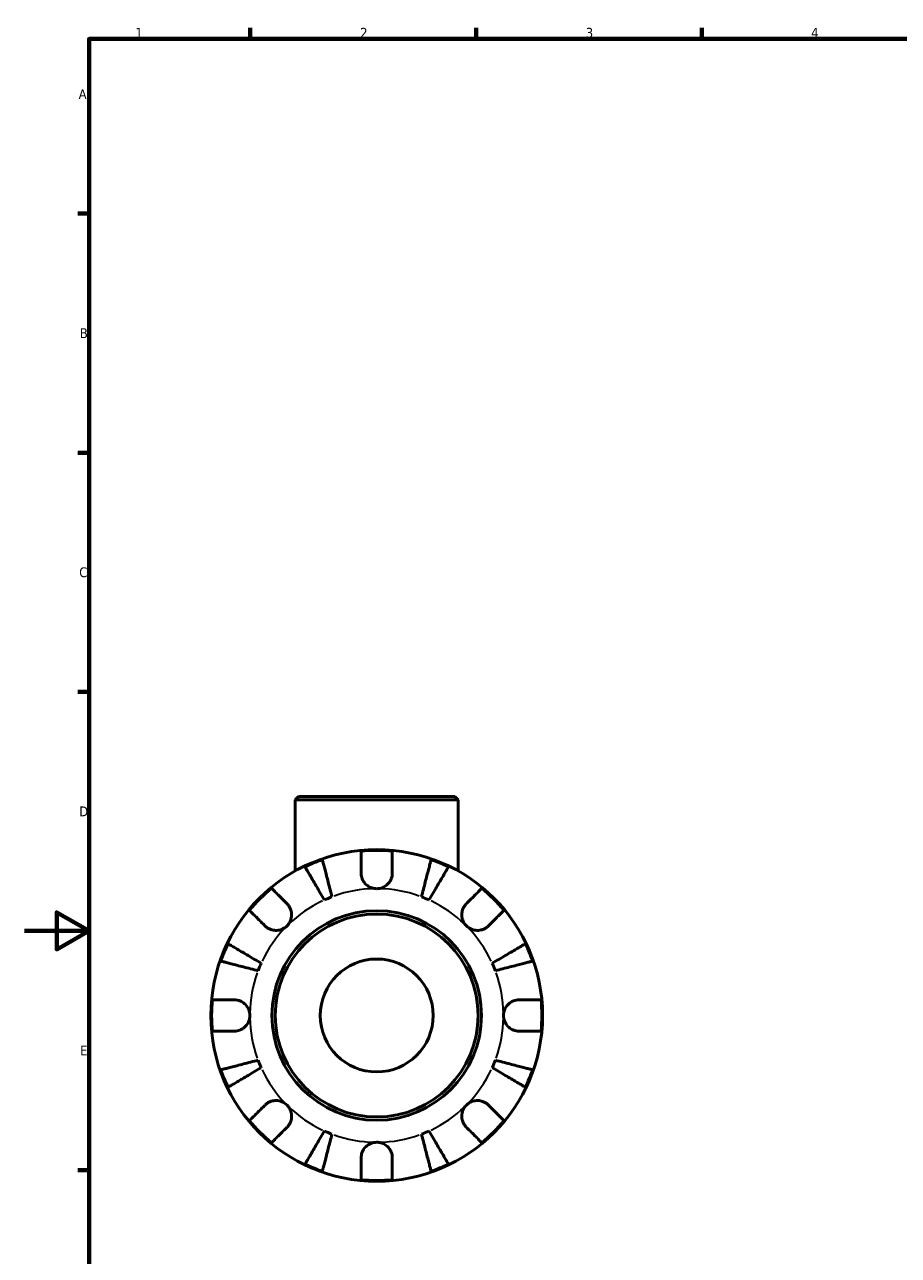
# Model space of a CAD drawing. Header units: millimetres. Extents: x 0 to 902, y -219 to 623.
# Tile 2 of 4: x 0 to 271, y 196 to 578. Entities that reach past the tile are written whole.
import ezdxf

# ---------------------------------------------------------------- set-up
doc = ezdxf.new("R2010")
doc.units = ezdxf.units.MM
for name, color, linetype, lineweight in [('Border (ANSI)', 7, 'Continuous', 70), ('Visible (ANSI)', 7, 'Continuous', 50), ('Visible Narrow (ANSI)', 7, 'Continuous', 35)]:
    doc.layers.add(name, color=color, linetype=linetype, lineweight=lineweight)
doc.styles.add('Note Text (ANSI)', font='tahoma.ttf')

# ---------------------------------------------------------------- blocks, each defined once
blk = doc.blocks.new('Borders Default Border')
at = {"layer": 'Border (ANSI)'}
for p, q in [((70.08, 574), (70.08, 577.45)), ((140.17, 574), (140.17, 577.45)), ((210.25, 574), (210.25, 577.45)), ((20, 519.75), (16.55, 519.75)), ((20, 445.5), (16.55, 445.5)), ((20, 371.25), (16.55, 371.25)), ((20, 222.75), (16.55, 222.75))]:
    blk.add_line(p, q, dxfattribs=at)
at = {"layer": 'Border (ANSI)', "flags": 128}
for points in [[(20, 20), (20, 574), (821, 574), (821, 20), (20, 20)], [(0, 297), (20, 297), (10, 302.77), (10, 291.23), (20, 297)]]:
    blk.add_lwpolyline(points, dxfattribs=at)
at = {"layer": 'Border (ANSI)', "char_height": 3.05, "attachment_point": 7, "style": 'Note Text (ANSI)'}
for s, insert in [('1', (34.35, 574.4)), ('2', (104.2, 574.4)), ('3', (174.26, 574.34)), ('4', (244.23, 574.4)), ('A', (16.78, 555.35)), ('B', (17.15, 481.1)), ('C', (16.95, 406.8)), ('D', (16.96, 332.6)), ('E', (17.21, 258.35))]:
    blk.add_mtext(s, dxfattribs=dict(at, insert=insert))

msp = doc.modelspace()

# ---------------------------------------------------------------- linework, layer by layer
at = {"layer": 'Visible (ANSI)'}
for p, q in [((85.042, 338.741), (84.012, 337.711)), ((134.65, 337.711), (84.012, 337.711)), ((84.012, 315.641), (84.012, 337.711)), ((85.042, 338.741), (133.62, 338.741)), ((133.62, 338.741), (134.65, 337.711)), ((134.65, 315.641), (134.65, 337.711)), ((84.107, 315.641), (84.012, 315.641)), ((84.046, 315.607), (84.012, 315.641)), ((134.65, 315.641), (134.555, 315.641)), ((134.615, 315.607), (134.65, 315.641))]:
    msp.add_line(p, q, dxfattribs=at)
for radius in [51.5, 32.53, 31.5, 17.528]:
    msp.add_circle((109.331, 270.741), radius, dxfattribs=at)
for radius, start, end in [(51.255, 84.57027, 95.42973), (51.255, 109.23324, 115.76676), (51.255, 64.23324, 70.76676), (51.255, 129.57027, 140.42973), (51.255, 39.57027, 50.42973), (39.375, 110.66622, 114.33378), (39.375, 65.66622, 69.33378), (51.255, 154.23324, 160.76676), (51.255, 19.23324, 25.76676), (39.375, 155.66622, 159.33378), (39.375, 20.66622, 24.33378), (51.255, 174.57027, 185.42973), (51.255, 354.57027, 5.42973), (39.375, 200.66622, 204.33378), (39.375, 335.66622, 339.33378), (51.255, 199.23324, 205.76676), (51.255, 334.23324, 340.76676), (51.255, 219.57027, 230.42973), (51.255, 309.57027, 320.42973), (39.375, 245.66622, 249.33378), (39.375, 290.66622, 294.33378), (51.255, 244.23324, 250.76676), (51.255, 289.23324, 295.76676), (51.255, 264.57027, 275.42973)]:
    msp.add_arc((109.331, 270.741), radius, start, end, dxfattribs=at)
for points, knots in [([(104.481, 314.966), (104.481, 315.516), (104.481, 316.076), (104.481, 317.288), (104.481, 317.922), (104.481, 318.984), (104.481, 319.511), (104.481, 320.42), (104.481, 320.802), (104.481, 321.368), (104.481, 321.607), (104.481, 321.766)], [5.9143146, 5.9143146, 5.9143146, 5.9143146, 6.0897305, 6.0897305, 6.3151304, 6.3151304, 6.5397196, 6.5397196, 6.7643088, 6.7643088, 6.9824261, 6.9824261, 6.9824261, 6.9824261]), ([(114.181, 321.766), (114.181, 321.607), (114.181, 321.368), (114.181, 320.802), (114.181, 320.42), (114.181, 319.511), (114.181, 318.984), (114.181, 317.922), (114.181, 317.288), (114.181, 316.076), (114.181, 315.516), (114.181, 314.966)], [0.2300371, 0.2300371, 0.2300371, 0.2300371, 0.4481544, 0.4481544, 0.6727436, 0.6727436, 0.8973328, 0.8973328, 1.1227327, 1.1227327, 1.2981486, 1.2981486, 1.2981486, 1.2981486]), ([(92.447, 319.136), (92.486, 318.981), (92.546, 318.75), (92.688, 318.202), (92.784, 317.832), (93.011, 316.953), (93.143, 316.443), (93.409, 315.416), (93.567, 314.803), (93.908, 313.484), (94.091, 312.778), (94.439, 311.433), (94.636, 310.669), (95.04, 309.109), (95.246, 308.312), (95.434, 307.583)], [0.2300349, 0.2300349, 0.2300349, 0.2300349, 0.4483378, 0.4483378, 0.6728957, 0.6728957, 0.8974535, 0.8974535, 1.1226267, 1.1226267, 1.3478, 1.3478, 1.5738057, 1.5738057, 1.7998115, 1.7998115, 1.7998115, 1.7998115]), ([(123.227, 307.583), (123.416, 308.312), (123.622, 309.109), (124.025, 310.669), (124.223, 311.433), (124.571, 312.778), (124.753, 313.484), (125.094, 314.803), (125.253, 315.416), (125.519, 316.443), (125.65, 316.953), (125.878, 317.832), (125.973, 318.202), (126.115, 318.75), (126.175, 318.981), (126.215, 319.136)], [5.4054322, 5.4054322, 5.4054322, 5.4054322, 5.6314379, 5.6314379, 5.8574437, 5.8574437, 6.0826169, 6.0826169, 6.3077901, 6.3077901, 6.5323479, 6.5323479, 6.7569058, 6.7569058, 6.9752088, 6.9752088, 6.9752088, 6.9752088]), ([(93.106, 306.618), (92.724, 307.267), (92.306, 307.976), (91.488, 309.365), (91.088, 310.045), (90.382, 311.242), (90.012, 311.871), (89.321, 313.044), (89, 313.589), (88.461, 314.504), (88.194, 314.957), (87.733, 315.74), (87.539, 316.069), (87.252, 316.557), (87.131, 316.763), (87.05, 316.9)], [5.4054322, 5.4054322, 5.4054322, 5.4054322, 5.6314379, 5.6314379, 5.8574437, 5.8574437, 6.0826169, 6.0826169, 6.3077901, 6.3077901, 6.5323479, 6.5323479, 6.7569058, 6.7569058, 6.9752088, 6.9752088, 6.9752088, 6.9752088]), ([(109.331, 310.116), (108.845, 310.116), (108.363, 310.189), (107.378, 310.493), (106.888, 310.741), (106.05, 311.36), (105.699, 311.714), (105.158, 312.457), (104.957, 312.829), (104.713, 313.462), (104.64, 313.709), (104.539, 314.182), (104.508, 314.407), (104.485, 314.743), (104.481, 314.855), (104.481, 314.966)], [0, 0, 0, 0, 0.14558971, 0.14558971, 0.30930841, 0.30930841, 0.45830506, 0.45830506, 0.58735107, 0.58735107, 0.66775406, 0.66775406, 0.73999155, 0.73999155, 0.77632248, 0.77632248, 0.77632248, 0.77632248]), ([(114.181, 314.966), (114.181, 314.762), (114.168, 314.556), (114.112, 314.123), (114.067, 313.898), (113.926, 313.388), (113.82, 313.107), (113.443, 312.335), (113.112, 311.877), (112.27, 311.061), (111.759, 310.724), (110.607, 310.244), (109.973, 310.116), (109.331, 310.116)], [-0.78516465, -0.78516465, -0.78516465, -0.78516465, -0.71674204, -0.71674204, -0.64259311, -0.64259311, -0.54817339, -0.54817339, -0.37584493, -0.37584493, -0.19265918, -0.19265918, 0, 0, 0, 0]), ([(131.612, 316.9), (131.531, 316.763), (131.409, 316.557), (131.122, 316.069), (130.928, 315.74), (130.467, 314.957), (130.2, 314.504), (129.662, 313.589), (129.341, 313.044), (128.649, 311.871), (128.279, 311.242), (127.574, 310.045), (127.173, 309.365), (126.355, 307.976), (125.938, 307.267), (125.555, 306.618)], [0.2300349, 0.2300349, 0.2300349, 0.2300349, 0.4483378, 0.4483378, 0.6728957, 0.6728957, 0.8974535, 0.8974535, 1.1226267, 1.1226267, 1.3478, 1.3478, 1.5738057, 1.5738057, 1.7998115, 1.7998115, 1.7998115, 1.7998115]), ([(76.68, 310.251), (76.793, 310.138), (76.962, 309.969), (77.362, 309.569), (77.632, 309.299), (78.275, 308.656), (78.647, 308.284), (79.398, 307.532), (79.846, 307.085), (80.704, 306.227), (81.1, 305.831), (81.488, 305.443)], [0.2300371, 0.2300371, 0.2300371, 0.2300371, 0.4481544, 0.4481544, 0.6727436, 0.6727436, 0.8973328, 0.8973328, 1.1227327, 1.1227327, 1.2981486, 1.2981486, 1.2981486, 1.2981486]), ([(137.173, 305.443), (137.562, 305.831), (137.958, 306.227), (138.815, 307.085), (139.263, 307.532), (140.014, 308.284), (140.387, 308.656), (141.029, 309.299), (141.299, 309.569), (141.699, 309.969), (141.869, 310.138), (141.981, 310.251)], [5.9143146, 5.9143146, 5.9143146, 5.9143146, 6.0897305, 6.0897305, 6.3151304, 6.3151304, 6.5397196, 6.5397196, 6.7643088, 6.7643088, 6.9824261, 6.9824261, 6.9824261, 6.9824261]), ([(74.629, 298.584), (74.241, 298.972), (73.845, 299.368), (72.987, 300.226), (72.54, 300.674), (71.788, 301.425), (71.416, 301.797), (70.773, 302.44), (70.503, 302.71), (70.103, 303.11), (69.934, 303.279), (69.821, 303.392)], [5.9143146, 5.9143146, 5.9143146, 5.9143146, 6.0897305, 6.0897305, 6.3151304, 6.3151304, 6.5397196, 6.5397196, 6.7643088, 6.7643088, 6.9824261, 6.9824261, 6.9824261, 6.9824261]), ([(81.488, 305.443), (81.57, 305.361), (81.65, 305.275), (81.929, 304.952), (82.112, 304.696), (82.44, 304.121), (82.581, 303.802), (82.838, 302.981), (82.915, 302.473), (82.901, 301.345), (82.778, 300.738), (82.301, 299.576), (81.942, 299.037), (81.488, 298.584)], [-0.78090098, -0.78090098, -0.78090098, -0.78090098, -0.74249641, -0.74249641, -0.64168011, -0.64168011, -0.53308797, -0.53308797, -0.37727943, -0.37727943, -0.19250343, -0.19250343, 0, 0, 0, 0]), ([(137.173, 298.584), (136.905, 298.852), (136.669, 299.15), (136.258, 299.819), (136.09, 300.189), (135.813, 301.082), (135.741, 301.608), (135.767, 302.638), (135.857, 303.131), (136.131, 303.921), (136.275, 304.228), (136.613, 304.79), (136.803, 305.044), (137.065, 305.332), (137.118, 305.388), (137.173, 305.443)], [0, 0, 0, 0, 0.11375655, 0.11375655, 0.23538098, 0.23538098, 0.39430899, 0.39430899, 0.54630686, 0.54630686, 0.65204055, 0.65204055, 0.75381821, 0.75381821, 0.77933795, 0.77933795, 0.77933795, 0.77933795]), ([(148.84, 303.392), (148.728, 303.279), (148.558, 303.11), (148.158, 302.71), (147.888, 302.44), (147.245, 301.797), (146.873, 301.425), (146.122, 300.674), (145.674, 300.226), (144.816, 299.368), (144.421, 298.972), (144.032, 298.584)], [0.2300371, 0.2300371, 0.2300371, 0.2300371, 0.4481544, 0.4481544, 0.6727436, 0.6727436, 0.8973328, 0.8973328, 1.1227327, 1.1227327, 1.2981486, 1.2981486, 1.2981486, 1.2981486]), ([(81.488, 298.584), (81.22, 298.315), (80.922, 298.08), (80.253, 297.669), (79.883, 297.501), (78.99, 297.224), (78.464, 297.151), (77.434, 297.177), (76.941, 297.268), (76.151, 297.541), (75.844, 297.686), (75.282, 298.024), (75.028, 298.214), (74.74, 298.475), (74.684, 298.529), (74.629, 298.584)], [0, 0, 0, 0, 0.11375655, 0.11375655, 0.23538098, 0.23538098, 0.39430899, 0.39430899, 0.54630686, 0.54630686, 0.65204055, 0.65204055, 0.75381821, 0.75381821, 0.77933795, 0.77933795, 0.77933795, 0.77933795]), ([(144.032, 298.584), (143.95, 298.502), (143.864, 298.422), (143.542, 298.143), (143.286, 297.96), (142.71, 297.632), (142.391, 297.491), (141.571, 297.234), (141.062, 297.157), (139.934, 297.171), (139.327, 297.294), (138.166, 297.771), (137.627, 298.13), (137.173, 298.584)], [-0.78090098, -0.78090098, -0.78090098, -0.78090098, -0.74249641, -0.74249641, -0.64168011, -0.64168011, -0.53308797, -0.53308797, -0.37727943, -0.37727943, -0.19250343, -0.19250343, 0, 0, 0, 0]), ([(63.172, 293.022), (63.309, 292.941), (63.515, 292.82), (64.003, 292.533), (64.332, 292.339), (65.114, 291.878), (65.568, 291.611), (66.483, 291.072), (67.028, 290.751), (68.201, 290.06), (68.83, 289.69), (70.027, 288.984), (70.707, 288.584), (72.096, 287.766), (72.805, 287.348), (73.454, 286.966)], [0.2300349, 0.2300349, 0.2300349, 0.2300349, 0.4483378, 0.4483378, 0.6728957, 0.6728957, 0.8974535, 0.8974535, 1.1226267, 1.1226267, 1.3478, 1.3478, 1.5738057, 1.5738057, 1.7998115, 1.7998115, 1.7998115, 1.7998115]), ([(145.208, 286.966), (145.857, 287.348), (146.566, 287.766), (147.954, 288.584), (148.634, 288.984), (149.832, 289.69), (150.46, 290.06), (151.634, 290.751), (152.179, 291.072), (153.093, 291.611), (153.547, 291.878), (154.33, 292.339), (154.658, 292.533), (155.146, 292.82), (155.352, 292.941), (155.49, 293.022)], [5.4054322, 5.4054322, 5.4054322, 5.4054322, 5.6314379, 5.6314379, 5.8574437, 5.8574437, 6.0826169, 6.0826169, 6.3077901, 6.3077901, 6.5323479, 6.5323479, 6.7569058, 6.7569058, 6.9752088, 6.9752088, 6.9752088, 6.9752088]), ([(72.489, 284.638), (71.76, 284.826), (70.963, 285.032), (69.403, 285.436), (68.639, 285.633), (67.294, 285.981), (66.588, 286.164), (65.269, 286.505), (64.656, 286.663), (63.629, 286.929), (63.119, 287.061), (62.24, 287.288), (61.87, 287.384), (61.322, 287.526), (61.091, 287.586), (60.936, 287.625)], [5.4054322, 5.4054322, 5.4054322, 5.4054322, 5.6314379, 5.6314379, 5.8574437, 5.8574437, 6.0826169, 6.0826169, 6.3077901, 6.3077901, 6.5323479, 6.5323479, 6.7569058, 6.7569058, 6.9752088, 6.9752088, 6.9752088, 6.9752088]), ([(157.725, 287.625), (157.571, 287.586), (157.339, 287.526), (156.791, 287.384), (156.422, 287.288), (155.542, 287.061), (155.032, 286.929), (154.005, 286.663), (153.393, 286.505), (152.074, 286.164), (151.368, 285.981), (150.022, 285.633), (149.258, 285.436), (147.698, 285.032), (146.901, 284.826), (146.172, 284.638)], [0.2300349, 0.2300349, 0.2300349, 0.2300349, 0.4483378, 0.4483378, 0.6728957, 0.6728957, 0.8974535, 0.8974535, 1.1226267, 1.1226267, 1.3478, 1.3478, 1.5738057, 1.5738057, 1.7998115, 1.7998115, 1.7998115, 1.7998115]), ([(58.306, 275.591), (58.465, 275.591), (58.704, 275.591), (59.27, 275.591), (59.652, 275.591), (60.561, 275.591), (61.088, 275.591), (62.15, 275.591), (62.784, 275.591), (63.996, 275.591), (64.556, 275.591), (65.106, 275.591)], [0.2300371, 0.2300371, 0.2300371, 0.2300371, 0.4481544, 0.4481544, 0.6727436, 0.6727436, 0.8973328, 0.8973328, 1.1227327, 1.1227327, 1.2981486, 1.2981486, 1.2981486, 1.2981486]), ([(65.106, 275.591), (65.258, 275.591), (65.411, 275.584), (65.844, 275.543), (66.124, 275.492), (66.717, 275.327), (67.027, 275.207), (67.787, 274.816), (68.212, 274.504), (69.006, 273.688), (69.346, 273.173), (69.829, 272.017), (69.956, 271.382), (69.956, 270.741)], [-0.77507703, -0.77507703, -0.77507703, -0.77507703, -0.72560399, -0.72560399, -0.63594265, -0.63594265, -0.53365641, -0.53365641, -0.3753162, -0.3753162, -0.19216783, -0.19216783, 0, 0, 0, 0]), ([(148.706, 270.741), (148.706, 271.177), (148.764, 271.61), (149.007, 272.492), (149.202, 272.932), (149.791, 273.861), (150.219, 274.314), (151.056, 274.918), (151.42, 275.115), (152.08, 275.371), (152.365, 275.452), (152.946, 275.562), (153.239, 275.59), (153.537, 275.591), (153.546, 275.591), (153.556, 275.591)], [-3.37535926, -3.37535926, -3.37535926, -3.37535926, -3.24472064, -3.24472064, -3.10081281, -3.10081281, -2.91318515, -2.91318515, -2.78540812, -2.78540812, -2.69094331, -2.69094331, -2.59427293, -2.59427293, -2.59108226, -2.59108226, -2.59108226, -2.59108226]), ([(153.556, 275.591), (154.106, 275.591), (154.665, 275.591), (155.878, 275.591), (156.511, 275.591), (157.573, 275.591), (158.1, 275.591), (159.009, 275.591), (159.391, 275.591), (159.957, 275.591), (160.197, 275.591), (160.356, 275.591)], [5.9143146, 5.9143146, 5.9143146, 5.9143146, 6.0897305, 6.0897305, 6.3151304, 6.3151304, 6.5397196, 6.5397196, 6.7643088, 6.7643088, 6.9824261, 6.9824261, 6.9824261, 6.9824261]), ([(69.956, 270.741), (69.956, 270.306), (69.897, 269.872), (69.654, 268.99), (69.459, 268.551), (68.871, 267.621), (68.442, 267.168), (67.605, 266.564), (67.241, 266.368), (66.582, 266.112), (66.296, 266.031), (65.716, 265.921), (65.423, 265.893), (65.125, 265.891), (65.115, 265.891), (65.106, 265.891)], [-3.37535926, -3.37535926, -3.37535926, -3.37535926, -3.24472064, -3.24472064, -3.10081281, -3.10081281, -2.91318515, -2.91318515, -2.78540812, -2.78540812, -2.69094331, -2.69094331, -2.59427293, -2.59427293, -2.59108226, -2.59108226, -2.59108226, -2.59108226]), ([(153.556, 265.891), (153.404, 265.891), (153.25, 265.898), (152.817, 265.94), (152.538, 265.991), (151.944, 266.155), (151.634, 266.275), (150.874, 266.667), (150.45, 266.979), (149.655, 267.795), (149.315, 268.309), (148.833, 269.466), (148.706, 270.101), (148.706, 270.741)], [-0.77507703, -0.77507703, -0.77507703, -0.77507703, -0.72560399, -0.72560399, -0.63594265, -0.63594265, -0.53365641, -0.53365641, -0.3753162, -0.3753162, -0.19216783, -0.19216783, 0, 0, 0, 0]), ([(65.106, 265.891), (64.556, 265.891), (63.996, 265.891), (62.784, 265.891), (62.15, 265.891), (61.088, 265.891), (60.561, 265.891), (59.652, 265.891), (59.27, 265.891), (58.704, 265.891), (58.465, 265.891), (58.306, 265.891)], [5.9143146, 5.9143146, 5.9143146, 5.9143146, 6.0897305, 6.0897305, 6.3151304, 6.3151304, 6.5397196, 6.5397196, 6.7643088, 6.7643088, 6.9824261, 6.9824261, 6.9824261, 6.9824261]), ([(160.356, 265.891), (160.197, 265.891), (159.957, 265.891), (159.391, 265.891), (159.009, 265.891), (158.1, 265.891), (157.573, 265.891), (156.511, 265.891), (155.878, 265.891), (154.665, 265.891), (154.106, 265.891), (153.556, 265.891)], [0.2300371, 0.2300371, 0.2300371, 0.2300371, 0.4481544, 0.4481544, 0.6727436, 0.6727436, 0.8973328, 0.8973328, 1.1227327, 1.1227327, 1.2981486, 1.2981486, 1.2981486, 1.2981486]), ([(60.936, 253.857), (61.091, 253.897), (61.322, 253.957), (61.87, 254.099), (62.24, 254.194), (63.119, 254.422), (63.629, 254.553), (64.656, 254.819), (65.269, 254.978), (66.588, 255.319), (67.294, 255.501), (68.639, 255.849), (69.403, 256.047), (70.963, 256.45), (71.76, 256.656), (72.489, 256.845)], [0.2300349, 0.2300349, 0.2300349, 0.2300349, 0.4483378, 0.4483378, 0.6728957, 0.6728957, 0.8974535, 0.8974535, 1.1226267, 1.1226267, 1.3478, 1.3478, 1.5738057, 1.5738057, 1.7998115, 1.7998115, 1.7998115, 1.7998115]), ([(146.172, 256.845), (146.901, 256.656), (147.698, 256.45), (149.258, 256.047), (150.022, 255.849), (151.368, 255.501), (152.074, 255.319), (153.393, 254.978), (154.005, 254.819), (155.032, 254.553), (155.542, 254.422), (156.422, 254.194), (156.791, 254.099), (157.339, 253.957), (157.571, 253.897), (157.725, 253.857)], [5.4054322, 5.4054322, 5.4054322, 5.4054322, 5.6314379, 5.6314379, 5.8574437, 5.8574437, 6.0826169, 6.0826169, 6.3077901, 6.3077901, 6.5323479, 6.5323479, 6.7569058, 6.7569058, 6.9752088, 6.9752088, 6.9752088, 6.9752088]), ([(73.454, 254.517), (72.805, 254.134), (72.096, 253.717), (70.707, 252.899), (70.027, 252.498), (68.83, 251.793), (68.201, 251.423), (67.028, 250.731), (66.483, 250.41), (65.568, 249.872), (65.114, 249.605), (64.332, 249.144), (64.003, 248.95), (63.515, 248.663), (63.309, 248.541), (63.172, 248.46)], [5.4054322, 5.4054322, 5.4054322, 5.4054322, 5.6314379, 5.6314379, 5.8574437, 5.8574437, 6.0826169, 6.0826169, 6.3077901, 6.3077901, 6.5323479, 6.5323479, 6.7569058, 6.7569058, 6.9752088, 6.9752088, 6.9752088, 6.9752088]), ([(155.49, 248.46), (155.352, 248.541), (155.146, 248.663), (154.658, 248.95), (154.33, 249.144), (153.547, 249.605), (153.093, 249.872), (152.179, 250.41), (151.634, 250.731), (150.46, 251.423), (149.832, 251.793), (148.634, 252.498), (147.954, 252.899), (146.566, 253.717), (145.857, 254.134), (145.208, 254.517)], [0.2300349, 0.2300349, 0.2300349, 0.2300349, 0.4483378, 0.4483378, 0.6728957, 0.6728957, 0.8974535, 0.8974535, 1.1226267, 1.1226267, 1.3478, 1.3478, 1.5738057, 1.5738057, 1.7998115, 1.7998115, 1.7998115, 1.7998115]), ([(69.821, 238.091), (69.934, 238.203), (70.103, 238.373), (70.503, 238.773), (70.773, 239.043), (71.416, 239.685), (71.788, 240.058), (72.54, 240.809), (72.987, 241.257), (73.845, 242.114), (74.241, 242.51), (74.629, 242.899)], [0.2300371, 0.2300371, 0.2300371, 0.2300371, 0.4481544, 0.4481544, 0.6727436, 0.6727436, 0.8973328, 0.8973328, 1.1227327, 1.1227327, 1.2981486, 1.2981486, 1.2981486, 1.2981486]), ([(74.629, 242.899), (74.711, 242.981), (74.797, 243.061), (75.12, 243.34), (75.376, 243.522), (75.951, 243.851), (76.27, 243.992), (77.091, 244.249), (77.599, 244.325), (78.727, 244.312), (79.334, 244.189), (80.496, 243.712), (81.035, 243.353), (81.488, 242.899)], [-0.78090098, -0.78090098, -0.78090098, -0.78090098, -0.74249641, -0.74249641, -0.64168011, -0.64168011, -0.53308797, -0.53308797, -0.37727943, -0.37727943, -0.19250343, -0.19250343, 0, 0, 0, 0]), ([(81.488, 242.899), (81.757, 242.631), (81.992, 242.332), (82.403, 241.664), (82.571, 241.293), (82.848, 240.401), (82.921, 239.874), (82.895, 238.844), (82.804, 238.352), (82.531, 237.561), (82.386, 237.254), (82.048, 236.692), (81.858, 236.439), (81.597, 236.151), (81.543, 236.095), (81.488, 236.04)], [0, 0, 0, 0, 0.11375655, 0.11375655, 0.23538098, 0.23538098, 0.39430899, 0.39430899, 0.54630686, 0.54630686, 0.65204055, 0.65204055, 0.75381821, 0.75381821, 0.77933795, 0.77933795, 0.77933795, 0.77933795]), ([(137.173, 236.04), (137.091, 236.122), (137.011, 236.208), (136.732, 236.53), (136.55, 236.786), (136.221, 237.362), (136.08, 237.681), (135.823, 238.501), (135.747, 239.01), (135.76, 240.138), (135.883, 240.745), (136.36, 241.906), (136.719, 242.445), (137.173, 242.899)], [-0.78090098, -0.78090098, -0.78090098, -0.78090098, -0.74249641, -0.74249641, -0.64168011, -0.64168011, -0.53308797, -0.53308797, -0.37727943, -0.37727943, -0.19250343, -0.19250343, 0, 0, 0, 0]), ([(137.173, 242.899), (137.441, 243.167), (137.74, 243.403), (138.408, 243.814), (138.779, 243.982), (139.671, 244.259), (140.198, 244.331), (141.228, 244.305), (141.72, 244.215), (142.511, 243.941), (142.818, 243.797), (143.38, 243.459), (143.633, 243.269), (143.921, 243.007), (143.977, 242.954), (144.032, 242.899)], [0, 0, 0, 0, 0.11375655, 0.11375655, 0.23538098, 0.23538098, 0.39430899, 0.39430899, 0.54630686, 0.54630686, 0.65204055, 0.65204055, 0.75381821, 0.75381821, 0.77933795, 0.77933795, 0.77933795, 0.77933795]), ([(144.032, 242.899), (144.421, 242.51), (144.816, 242.114), (145.674, 241.257), (146.122, 240.809), (146.873, 240.058), (147.245, 239.685), (147.888, 239.043), (148.158, 238.773), (148.558, 238.373), (148.728, 238.203), (148.84, 238.091)], [5.9143146, 5.9143146, 5.9143146, 5.9143146, 6.0897305, 6.0897305, 6.3151304, 6.3151304, 6.5397196, 6.5397196, 6.7643088, 6.7643088, 6.9824261, 6.9824261, 6.9824261, 6.9824261]), ([(81.488, 236.04), (81.1, 235.651), (80.704, 235.256), (79.846, 234.398), (79.398, 233.95), (78.647, 233.199), (78.275, 232.827), (77.632, 232.184), (77.362, 231.914), (76.962, 231.514), (76.793, 231.344), (76.68, 231.232)], [5.9143146, 5.9143146, 5.9143146, 5.9143146, 6.0897305, 6.0897305, 6.3151304, 6.3151304, 6.5397196, 6.5397196, 6.7643088, 6.7643088, 6.9824261, 6.9824261, 6.9824261, 6.9824261]), ([(87.05, 224.582), (87.131, 224.72), (87.252, 224.926), (87.539, 225.414), (87.733, 225.742), (88.194, 226.525), (88.461, 226.979), (89, 227.893), (89.321, 228.438), (90.012, 229.612), (90.382, 230.24), (91.088, 231.438), (91.488, 232.118), (92.306, 233.506), (92.724, 234.215), (93.106, 234.864)], [0.2300349, 0.2300349, 0.2300349, 0.2300349, 0.4483378, 0.4483378, 0.6728957, 0.6728957, 0.8974535, 0.8974535, 1.1226267, 1.1226267, 1.3478, 1.3478, 1.5738057, 1.5738057, 1.7998115, 1.7998115, 1.7998115, 1.7998115]), ([(95.434, 233.9), (95.246, 233.171), (95.04, 232.374), (94.636, 230.814), (94.439, 230.05), (94.091, 228.704), (93.908, 227.998), (93.567, 226.679), (93.409, 226.067), (93.143, 225.04), (93.011, 224.53), (92.784, 223.65), (92.688, 223.281), (92.546, 222.733), (92.486, 222.501), (92.447, 222.347)], [5.4054322, 5.4054322, 5.4054322, 5.4054322, 5.6314379, 5.6314379, 5.8574437, 5.8574437, 6.0826169, 6.0826169, 6.3077901, 6.3077901, 6.5323479, 6.5323479, 6.7569058, 6.7569058, 6.9752088, 6.9752088, 6.9752088, 6.9752088]), ([(126.215, 222.347), (126.175, 222.501), (126.115, 222.733), (125.973, 223.281), (125.878, 223.65), (125.65, 224.53), (125.519, 225.04), (125.253, 226.067), (125.094, 226.679), (124.753, 227.998), (124.571, 228.704), (124.223, 230.05), (124.025, 230.814), (123.622, 232.374), (123.416, 233.171), (123.227, 233.9)], [0.2300349, 0.2300349, 0.2300349, 0.2300349, 0.4483378, 0.4483378, 0.6728957, 0.6728957, 0.8974535, 0.8974535, 1.1226267, 1.1226267, 1.3478, 1.3478, 1.5738057, 1.5738057, 1.7998115, 1.7998115, 1.7998115, 1.7998115]), ([(125.555, 234.864), (125.938, 234.215), (126.355, 233.506), (127.173, 232.118), (127.574, 231.438), (128.279, 230.24), (128.649, 229.612), (129.341, 228.438), (129.662, 227.893), (130.2, 226.979), (130.467, 226.525), (130.928, 225.742), (131.122, 225.414), (131.409, 224.926), (131.531, 224.72), (131.612, 224.582)], [5.4054322, 5.4054322, 5.4054322, 5.4054322, 5.6314379, 5.6314379, 5.8574437, 5.8574437, 6.0826169, 6.0826169, 6.3077901, 6.3077901, 6.5323479, 6.5323479, 6.7569058, 6.7569058, 6.9752088, 6.9752088, 6.9752088, 6.9752088]), ([(141.981, 231.232), (141.869, 231.344), (141.699, 231.514), (141.299, 231.914), (141.029, 232.184), (140.387, 232.827), (140.014, 233.199), (139.263, 233.95), (138.815, 234.398), (137.958, 235.256), (137.562, 235.651), (137.173, 236.04)], [0.2300371, 0.2300371, 0.2300371, 0.2300371, 0.4481544, 0.4481544, 0.6727436, 0.6727436, 0.8973328, 0.8973328, 1.1227327, 1.1227327, 1.2981486, 1.2981486, 1.2981486, 1.2981486]), ([(104.481, 226.516), (104.481, 226.668), (104.488, 226.822), (104.529, 227.255), (104.58, 227.534), (104.745, 228.128), (104.865, 228.438), (105.256, 229.198), (105.568, 229.622), (106.384, 230.417), (106.899, 230.757), (108.055, 231.239), (108.69, 231.366), (109.331, 231.366)], [-0.77507703, -0.77507703, -0.77507703, -0.77507703, -0.72560399, -0.72560399, -0.63594265, -0.63594265, -0.53365641, -0.53365641, -0.3753162, -0.3753162, -0.19216783, -0.19216783, 0, 0, 0, 0]), ([(109.331, 231.366), (109.766, 231.366), (110.2, 231.308), (111.082, 231.065), (111.521, 230.87), (112.451, 230.281), (112.904, 229.853), (113.508, 229.016), (113.704, 228.652), (113.96, 227.992), (114.041, 227.707), (114.151, 227.126), (114.179, 226.833), (114.181, 226.535), (114.181, 226.526), (114.181, 226.516)], [-3.37535926, -3.37535926, -3.37535926, -3.37535926, -3.24472064, -3.24472064, -3.10081281, -3.10081281, -2.91318515, -2.91318515, -2.78540812, -2.78540812, -2.69094331, -2.69094331, -2.59427293, -2.59427293, -2.59108226, -2.59108226, -2.59108226, -2.59108226]), ([(104.481, 219.716), (104.481, 219.875), (104.481, 220.115), (104.481, 220.681), (104.481, 221.063), (104.481, 221.972), (104.481, 222.499), (104.481, 223.561), (104.481, 224.194), (104.481, 225.407), (104.481, 225.966), (104.481, 226.516)], [0.2300371, 0.2300371, 0.2300371, 0.2300371, 0.4481544, 0.4481544, 0.6727436, 0.6727436, 0.8973328, 0.8973328, 1.1227327, 1.1227327, 1.2981486, 1.2981486, 1.2981486, 1.2981486]), ([(114.181, 226.516), (114.181, 225.966), (114.181, 225.407), (114.181, 224.194), (114.181, 223.561), (114.181, 222.499), (114.181, 221.972), (114.181, 221.063), (114.181, 220.681), (114.181, 220.115), (114.181, 219.875), (114.181, 219.716)], [5.9143146, 5.9143146, 5.9143146, 5.9143146, 6.0897305, 6.0897305, 6.3151304, 6.3151304, 6.5397196, 6.5397196, 6.7643088, 6.7643088, 6.9824261, 6.9824261, 6.9824261, 6.9824261])]:
    msp.add_open_spline(points, degree=3, knots=knots, dxfattribs=at)
at = {"layer": 'Visible Narrow (ANSI)'}
for start, end in [(91.03331, 109.63291), (70.36709, 88.96669), (115.36709, 133.96669), (46.03331, 64.63291), (136.03331, 154.63291), (25.36709, 43.96669), (160.36709, 178.96669), (1.03331, 19.63291), (181.03331, 199.63291), (340.36709, 358.96669), (205.36709, 223.96669), (316.03331, 334.63291), (226.03331, 244.63291), (295.36709, 313.96669), (250.36709, 268.96669), (271.03331, 289.63291)]:
    msp.add_arc((109.331, 270.741), 39.375, start, end, dxfattribs=at)

# ---------------------------------------------------------------- block references
msp.add_blockref('Borders Default Border', (0, 0))

doc.saveas('drawing.dxf')
